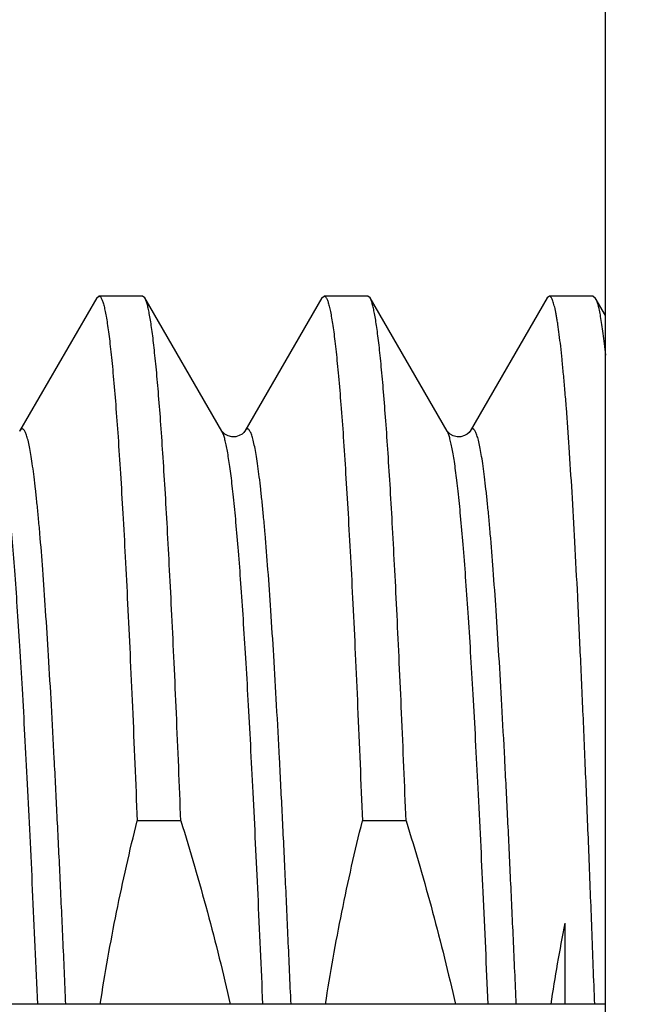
# Model space of a CAD drawing. Header units: inches. Extents: x 0 to 22, y 0 to 17.
# Tile 115 of 121: x 18.7894 to 18.8669, y 11.3545 to 11.4759. Entities that reach past the tile are written whole.
import ezdxf

# ---------------------------------------------------------------- set-up
doc = ezdxf.new("R2010")
doc.units = ezdxf.units.IN
doc.header["$LTSCALE"] = 1.21
doc.header["$MEASUREMENT"] = 0
doc.layers.get('0').update_dxf_attribs({"linetype": 'CONTINUOUS'})
doc.layers.add('DIMENSIONS', color=7, linetype='CONTINUOUS')
doc.styles.get("Standard").update_dxf_attribs({"font": 'txt', "width": 0.8})
doc.dimstyles.new('DIMSTYLE_1', dxfattribs={"dimtxt": 0.125, "dimasz": 0.18, "dimexe": 0.125, "dimexo": 0.0625, "dimgap": 0.03125, "dimtad": 0, "dimtih": 1, "dimtoh": 1, "dimzin": 4, "dimdsep": 46, "dimtxsty": 'STANDARD', "dimblk": '_FILLED', "dimblk1": '_FILLED', "dimblk2": '_FILLED', "dimcen": 0.09, "dimadec": 0, "dimazin": 0, "dimtp": 0.01, "dimtm": 0.01, "dimtfac": 1, "dimtofl": 0, "dimtmove": 0, "dimatfit": 3, "dimldrblk": '_FILLED', "dimfxl": 1, "dimtolj": 1, "dimtzin": 4, "dimarcsym": 0})

# ---------------------------------------------------------------- blocks, each defined once
blk = doc.blocks.new('*D48')
at = {"layer": 'DIMENSIONS', "color": 2, "linetype": 'CONTINUOUS'}
blk.add_line((17.96162, 11.3046), (17.96162, 12.92261), dxfattribs=at)
at = {"layer": 'DIMENSIONS', "color": 2, "linetype": 'CONTINUOUS', "insert": (17.89912, 12.98511), "char_height": 0.125, "width": 1.125, "attachment_point": 1, "rotation": 90, "line_spacing_factor": 0.9}
blk.add_mtext('1.02{\\Ftxt.shx;\\W1.000000;\\H0.125000; }[25.8]', dxfattribs=at)
blk = doc.blocks.new('_FILLED')
at = {"color": 0, "linetype": 'BYBLOCK'}
blk.add_solid([(0, 0), (-1, 0.17361), (-1, -0.17361)], dxfattribs=at)

msp = doc.modelspace()

# ---------------------------------------------------------------- linework, layer by layer
at = {"color": 7, "linetype": 'CONTINUOUS'}
for p, q in [((18.86162, 8.3492), (18.86162, 12.47511)), ((18.79889, 11.44157), (18.79916, 11.4418)), ((18.80455, 11.4418), (18.79916, 11.4418)), ((18.80482, 11.44157), (18.80455, 11.4418)), ((18.82666, 11.44157), (18.82693, 11.4418)), ((18.83232, 11.4418), (18.82693, 11.4418)), ((18.83259, 11.44157), (18.83232, 11.4418)), ((18.85471, 11.4418), (18.85444, 11.44157)), ((18.8601, 11.4418), (18.85471, 11.4418)), ((18.8601, 11.4418), (18.86037, 11.44157)), ((18.79889, 11.44157), (18.78938, 11.42515)), ((18.81432, 11.42515), (18.80482, 11.44157)), ((18.82666, 11.44157), (18.81716, 11.42515)), ((18.8421, 11.42515), (18.83259, 11.44157)), ((18.85444, 11.44157), (18.84494, 11.42515)), ((18.86162, 11.43941), (18.86037, 11.44157)), ((18.81435, 11.42509), (18.81432, 11.42515)), ((18.84213, 11.42509), (18.8421, 11.42515)), ((18.80926, 11.37709), (18.80387, 11.37709)), ((18.83704, 11.37709), (18.83165, 11.37709)), ((18.85662, 11.36445), (18.85662, 11.35446)), ((18.86162, 11.35446), (18.78823, 11.35446))]:
    msp.add_line(p, q, dxfattribs=at)
at = {"color": 9, "linetype": 'CONTINUOUS'}
for p, q in [((18.81455, 11.4246), (18.81432, 11.42515)), ((18.84222, 11.42488), (18.8421, 11.42515))]:
    msp.add_line(p, q, dxfattribs=at)
at = {"color": 7, "linetype": 'CONTINUOUS'}
for points in [[(18.81508, 11.42455), (18.8147, 11.42475), (18.81447, 11.42495), (18.81435, 11.42509)], [(18.81716, 11.42515), (18.81713, 11.4251), (18.81703, 11.42497), (18.81681, 11.42478), (18.81647, 11.42458), (18.81603, 11.42444), (18.81555, 11.42443), (18.81508, 11.42455)], [(18.84286, 11.42455), (18.84248, 11.42475), (18.84225, 11.42495), (18.84213, 11.42509)], [(18.84494, 11.42515), (18.84491, 11.4251), (18.8448, 11.42497), (18.84459, 11.42478), (18.84425, 11.42458), (18.8438, 11.42444), (18.84333, 11.42443), (18.84286, 11.42455)]]:
    msp.add_lwpolyline(points, dxfattribs=at)
msp.add_arc((19.08366, 11.31972), 0.23141, 168.8539, 171.3641, dxfattribs=at)
for points, knots in [([(18.79916, 11.4418), (18.79917, 11.4418), (18.79919, 11.4418), (18.79923, 11.44179), (18.79927, 11.44176), (18.79932, 11.44172), (18.79938, 11.44164), (18.79946, 11.44152), (18.79953, 11.44136), (18.7996, 11.44117), (18.79968, 11.44094), (18.79978, 11.44057), (18.79991, 11.44002), (18.80005, 11.43926), (18.8002, 11.43837), (18.80034, 11.43733), (18.80049, 11.43617), (18.80064, 11.43487), (18.80078, 11.43344), (18.80099, 11.43127), (18.80124, 11.42825), (18.80153, 11.42426), (18.80182, 11.41978), (18.80212, 11.41485), (18.80241, 11.40949), (18.8027, 11.40371), (18.803, 11.39754), (18.8034, 11.38863), (18.80369, 11.38177), (18.80387, 11.37709)], [0, 0, 0, 0, 0.00057, 0.001171, 0.001829, 0.002564, 0.004315, 0.006501, 0.009157, 0.012303, 0.01595, 0.020105, 0.029952, 0.04186, 0.05583, 0.071855, 0.089924, 0.110019, 0.132123, 0.156212, 0.210243, 0.271882, 0.340862, 0.41688, 0.499601, 0.58866, 0.683662, 0.784187, 1, 1, 1, 1]), ([(18.82693, 11.4418), (18.82694, 11.4418), (18.82697, 11.4418), (18.82701, 11.44179), (18.82705, 11.44176), (18.8271, 11.44172), (18.82716, 11.44164), (18.82723, 11.44152), (18.82731, 11.44136), (18.82738, 11.44117), (18.82745, 11.44094), (18.82756, 11.44057), (18.82768, 11.44002), (18.82783, 11.43926), (18.82797, 11.43837), (18.82812, 11.43733), (18.82827, 11.43617), (18.82841, 11.43487), (18.82856, 11.43344), (18.82876, 11.43127), (18.82902, 11.42825), (18.82931, 11.42426), (18.8296, 11.41978), (18.82989, 11.41485), (18.83019, 11.40949), (18.83048, 11.40371), (18.83078, 11.39754), (18.83118, 11.38863), (18.83146, 11.38177), (18.83165, 11.37709)], [0, 0, 0, 0, 0.00057, 0.001171, 0.001829, 0.002564, 0.004315, 0.006501, 0.009157, 0.012303, 0.01595, 0.020105, 0.029952, 0.04186, 0.05583, 0.071855, 0.089924, 0.110019, 0.132123, 0.156212, 0.210243, 0.271882, 0.340862, 0.41688, 0.499601, 0.58866, 0.683662, 0.784187, 1, 1, 1, 1]), ([(18.8603, 11.35447), (18.86019, 11.35757), (18.85996, 11.36367), (18.85961, 11.37265), (18.85926, 11.38128), (18.85891, 11.38951), (18.85856, 11.39729), (18.85822, 11.40456), (18.85787, 11.41129), (18.85752, 11.41742), (18.85718, 11.42293), (18.85688, 11.42711), (18.85664, 11.43012), (18.85646, 11.43211), (18.85629, 11.43392), (18.85612, 11.43555), (18.85594, 11.43699), (18.8558, 11.43807), (18.85567, 11.43885), (18.85559, 11.43935), (18.8555, 11.43982), (18.85541, 11.44023), (18.85533, 11.44059), (18.85524, 11.44091), (18.85515, 11.44118), (18.85507, 11.4414), (18.85499, 11.44155), (18.85493, 11.44165), (18.85489, 11.4417), (18.85484, 11.44175), (18.8548, 11.44178), (18.85475, 11.4418), (18.85472, 11.4418), (18.85471, 11.4418)], [0, 0, 0, 0, 0.106028, 0.208715, 0.307421, 0.401531, 0.490459, 0.573651, 0.65059, 0.720799, 0.783842, 0.839331, 0.864136, 0.886928, 0.907675, 0.926347, 0.942917, 0.957364, 0.963786, 0.969672, 0.975021, 0.979832, 0.984108, 0.98785, 0.991063, 0.993755, 0.995941, 0.996854, 0.997653, 0.99835, 0.998957, 0.999497, 1, 1, 1, 1]), ([(18.80926, 11.37709), (18.80909, 11.38151), (18.80882, 11.388), (18.80844, 11.39646), (18.80816, 11.40234), (18.80788, 11.40789), (18.80761, 11.41307), (18.80733, 11.41788), (18.80705, 11.42228), (18.80678, 11.42627), (18.8065, 11.42983), (18.80627, 11.43251), (18.80607, 11.43443), (18.80593, 11.4357), (18.8058, 11.43685), (18.80566, 11.43788), (18.80552, 11.43879), (18.80538, 11.43959), (18.80525, 11.44026), (18.80513, 11.44074), (18.80503, 11.44106), (18.80496, 11.44126), (18.80489, 11.44143), (18.80484, 11.44152), (18.80482, 11.44157)], [0, 0, 0, 0, 0.205131, 0.301159, 0.392317, 0.478247, 0.558611, 0.633092, 0.701399, 0.763266, 0.818451, 0.866745, 0.888249, 0.907965, 0.925875, 0.941964, 0.956221, 0.968638, 0.979211, 0.987945, 0.991627, 0.994858, 0.997645, 1, 1, 1, 1]), ([(18.83704, 11.37709), (18.83686, 11.38151), (18.83659, 11.388), (18.83621, 11.39646), (18.83594, 11.40234), (18.83566, 11.40789), (18.83538, 11.41307), (18.83511, 11.41788), (18.83483, 11.42228), (18.83455, 11.42627), (18.83428, 11.42983), (18.83404, 11.43251), (18.83385, 11.43443), (18.83371, 11.4357), (18.83357, 11.43685), (18.83344, 11.43788), (18.8333, 11.43879), (18.83316, 11.43959), (18.83302, 11.44026), (18.8329, 11.44074), (18.83281, 11.44106), (18.83274, 11.44126), (18.83267, 11.44143), (18.83262, 11.44152), (18.83259, 11.44157)], [0, 0, 0, 0, 0.205131, 0.301159, 0.392317, 0.478247, 0.558611, 0.633092, 0.701399, 0.763266, 0.818451, 0.866745, 0.888249, 0.907965, 0.925875, 0.941964, 0.956221, 0.968638, 0.979211, 0.987945, 0.991627, 0.994858, 0.997645, 1, 1, 1, 1]), ([(18.86037, 11.44157), (18.8604, 11.44152), (18.86045, 11.4414), (18.86053, 11.44121), (18.86061, 11.44098), (18.86069, 11.44071), (18.86076, 11.4404), (18.86087, 11.43991), (18.86101, 11.43921), (18.86116, 11.43825), (18.86131, 11.43713), (18.86147, 11.43587), (18.86157, 11.43498), (18.86162, 11.43451)], [0, 0, 0, 0, 0.024018, 0.052946, 0.086918, 0.126015, 0.170285, 0.219752, 0.334317, 0.469731, 0.625913, 0.80273, 1, 1, 1, 1]), ([(18.79932, 11.35447), (18.7999, 11.35827), (18.80125, 11.36585), (18.80295, 11.37336), (18.80387, 11.37709)], [0, 0, 0, 0, 0.499995, 1, 1, 1, 1]), ([(18.80926, 11.37709), (18.81042, 11.37336), (18.8126, 11.36586), (18.81449, 11.35828), (18.81534, 11.35447)], [0, 0, 0, 0, 0.500004, 1, 1, 1, 1]), ([(18.8271, 11.35447), (18.82768, 11.35827), (18.82903, 11.36585), (18.83073, 11.37336), (18.83165, 11.37709)], [0, 0, 0, 0, 0.499995, 1, 1, 1, 1]), ([(18.83704, 11.37709), (18.8382, 11.37336), (18.84038, 11.36586), (18.84226, 11.35828), (18.84312, 11.35447)], [0, 0, 0, 0, 0.500004, 1, 1, 1, 1])]:
    msp.add_open_spline(points, degree=3, knots=knots, dxfattribs=at)
at = {"color": 9, "linetype": 'CONTINUOUS'}
for points, knots in [([(18.79161, 11.35448), (18.7914, 11.35918), (18.7911, 11.36611), (18.79067, 11.37515), (18.79036, 11.38152), (18.79004, 11.38755), (18.78973, 11.39323), (18.78941, 11.39851), (18.7891, 11.40338), (18.78879, 11.40781), (18.78848, 11.41178), (18.78821, 11.41479), (18.78799, 11.41695), (18.78783, 11.41838), (18.78768, 11.41968), (18.78752, 11.42085), (18.78736, 11.42189), (18.78721, 11.4228), (18.78705, 11.42357), (18.78692, 11.42413), (18.7868, 11.4245), (18.78673, 11.42473), (18.78665, 11.42493), (18.78659, 11.42505), (18.78656, 11.42511)], [0, 0, 0, 0, 0.199083, 0.293308, 0.383347, 0.468742, 0.549062, 0.623901, 0.692882, 0.755656, 0.811911, 0.861367, 0.883469, 0.903783, 0.922287, 0.93896, 0.953785, 0.966749, 0.977843, 0.987069, 0.990985, 0.994441, 0.997443, 1, 1, 1, 1]), ([(18.79507, 11.35448), (18.79496, 11.35717), (18.79472, 11.36245), (18.79437, 11.3702), (18.79401, 11.3776), (18.79366, 11.38461), (18.79331, 11.39119), (18.79295, 11.39728), (18.7926, 11.40285), (18.79225, 11.40787), (18.79195, 11.41169), (18.7917, 11.41444), (18.79152, 11.41626), (18.79135, 11.41793), (18.79117, 11.41944), (18.79099, 11.42078), (18.79082, 11.42195), (18.79064, 11.42295), (18.79049, 11.42367), (18.79037, 11.42417), (18.79028, 11.42448), (18.79019, 11.42474), (18.7901, 11.42496), (18.79001, 11.42514), (18.78994, 11.42525), (18.78987, 11.42533), (18.78982, 11.42538), (18.78976, 11.42541), (18.78969, 11.42542), (18.78963, 11.42541), (18.78957, 11.42538), (18.78951, 11.42533), (18.78945, 11.42525), (18.78941, 11.42519), (18.78938, 11.42515)], [0, 0, 0, 0, 0.112427, 0.220738, 0.324234, 0.422249, 0.514151, 0.599349, 0.677297, 0.747495, 0.809496, 0.837298, 0.86291, 0.886291, 0.907407, 0.926228, 0.942728, 0.95689, 0.968704, 0.973732, 0.978176, 0.982041, 0.985336, 0.988076, 0.990289, 0.991214, 0.992033, 0.993414, 0.994038, 0.994661, 0.996043, 0.996861, 0.997787, 1, 1, 1, 1]), ([(18.82285, 11.35448), (18.82273, 11.35717), (18.8225, 11.36244), (18.82215, 11.3702), (18.82179, 11.3776), (18.82144, 11.38461), (18.82108, 11.39119), (18.82073, 11.39728), (18.82038, 11.40285), (18.82003, 11.40787), (18.81972, 11.41168), (18.81948, 11.41444), (18.8193, 11.41626), (18.81912, 11.41793), (18.81895, 11.41944), (18.81877, 11.42078), (18.8186, 11.42195), (18.81842, 11.42295), (18.81827, 11.42367), (18.81814, 11.42417), (18.81805, 11.42448), (18.81797, 11.42474), (18.81788, 11.42496), (18.81779, 11.42514), (18.81771, 11.42525), (18.81765, 11.42533), (18.8176, 11.42538), (18.81753, 11.42541), (18.81747, 11.42542), (18.81741, 11.42541), (18.81735, 11.42538), (18.81729, 11.42533), (18.81723, 11.42525), (18.81719, 11.42519), (18.81716, 11.42515)], [0, 0, 0, 0, 0.112426, 0.220736, 0.324232, 0.422246, 0.514148, 0.599347, 0.677295, 0.747493, 0.809494, 0.837297, 0.862908, 0.88629, 0.907406, 0.926227, 0.942728, 0.95689, 0.968704, 0.973732, 0.978176, 0.982041, 0.985336, 0.988076, 0.990289, 0.991214, 0.992033, 0.993414, 0.994038, 0.994662, 0.996043, 0.996861, 0.997787, 1, 1, 1, 1]), ([(18.84716, 11.35447), (18.84696, 11.35908), (18.84657, 11.36796), (18.84605, 11.37882), (18.84563, 11.38694), (18.84532, 11.39255), (18.84501, 11.39778), (18.84471, 11.40261), (18.8444, 11.40703), (18.84409, 11.41101), (18.84379, 11.41453), (18.84352, 11.41717), (18.84331, 11.41903), (18.84316, 11.42025), (18.843, 11.42134), (18.84285, 11.4223), (18.8427, 11.42313), (18.84256, 11.42374), (18.84246, 11.42416), (18.84238, 11.42443), (18.8423, 11.42467), (18.84225, 11.42482), (18.84222, 11.42488)], [0, 0, 0, 0, 0.195805, 0.377423, 0.461797, 0.541326, 0.615625, 0.684335, 0.747123, 0.803687, 0.853758, 0.8971, 0.916184, 0.933516, 0.949076, 0.962851, 0.97483, 0.985009, 0.989424, 0.993392, 0.996916, 1, 1, 1, 1]), ([(18.85063, 11.35447), (18.85051, 11.35716), (18.85028, 11.36243), (18.84992, 11.37019), (18.84957, 11.37759), (18.84922, 11.3846), (18.84886, 11.39118), (18.84851, 11.39727), (18.84816, 11.40285), (18.8478, 11.40786), (18.8475, 11.41168), (18.84726, 11.41443), (18.84708, 11.41626), (18.8469, 11.41793), (18.84673, 11.41944), (18.84655, 11.42078), (18.84637, 11.42195), (18.8462, 11.42295), (18.84604, 11.42367), (18.84592, 11.42417), (18.84583, 11.42448), (18.84574, 11.42474), (18.84566, 11.42496), (18.84557, 11.42514), (18.84549, 11.42525), (18.84543, 11.42533), (18.84537, 11.42538), (18.84531, 11.42541), (18.84525, 11.42542), (18.84518, 11.42541), (18.84512, 11.42538), (18.84507, 11.42533), (18.845, 11.42525), (18.84496, 11.42519), (18.84494, 11.42515)], [0, 0, 0, 0, 0.112423, 0.22073, 0.324225, 0.422239, 0.51414, 0.599339, 0.677288, 0.747486, 0.809489, 0.837292, 0.862904, 0.886286, 0.907403, 0.926225, 0.942726, 0.956889, 0.968704, 0.973731, 0.978176, 0.982041, 0.985336, 0.988076, 0.990289, 0.991215, 0.992033, 0.993414, 0.994038, 0.994662, 0.996043, 0.996861, 0.997787, 1, 1, 1, 1]), ([(18.81938, 11.35448), (18.81919, 11.35899), (18.8188, 11.3677), (18.81829, 11.37835), (18.81788, 11.38634), (18.81758, 11.39187), (18.81728, 11.39704), (18.81698, 11.40183), (18.81668, 11.40623), (18.81638, 11.41022), (18.81608, 11.41376), (18.81582, 11.41643), (18.81561, 11.41834), (18.81546, 11.4196), (18.81531, 11.42073), (18.81516, 11.42174), (18.81501, 11.42263), (18.81486, 11.4234), (18.81471, 11.42405), (18.81461, 11.42443), (18.81455, 11.4246)], [0, 0, 0, 0, 0.192623, 0.371666, 0.455042, 0.533798, 0.607566, 0.676005, 0.738799, 0.795656, 0.846318, 0.890555, 0.910202, 0.928172, 0.944447, 0.959011, 0.971853, 0.982965, 0.992344, 1, 1, 1, 1])]:
    msp.add_open_spline(points, degree=3, knots=knots, dxfattribs=at)

# ---------------------------------------------------------------- dimensions: what is measured, and where the dimension line sits
at = {"layer": 'DIMENSIONS', "color": 2, "linetype": 'CONTINUOUS'}
dim = msp.add_ordinate_dim(feature_location=(17.9616169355, 11.3046023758), offset=(0, 1.61801), dtype=1, origin=(18.9766169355, 11.2421023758), dimstyle='DIMSTYLE_1', dxfattribs=at)
dim.commit()
dim.dimension.update_dxf_attribs({"geometry": '*D48', "text_midpoint": (17.9616169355, 13.5476123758)})

doc.saveas('drawing.dxf')
